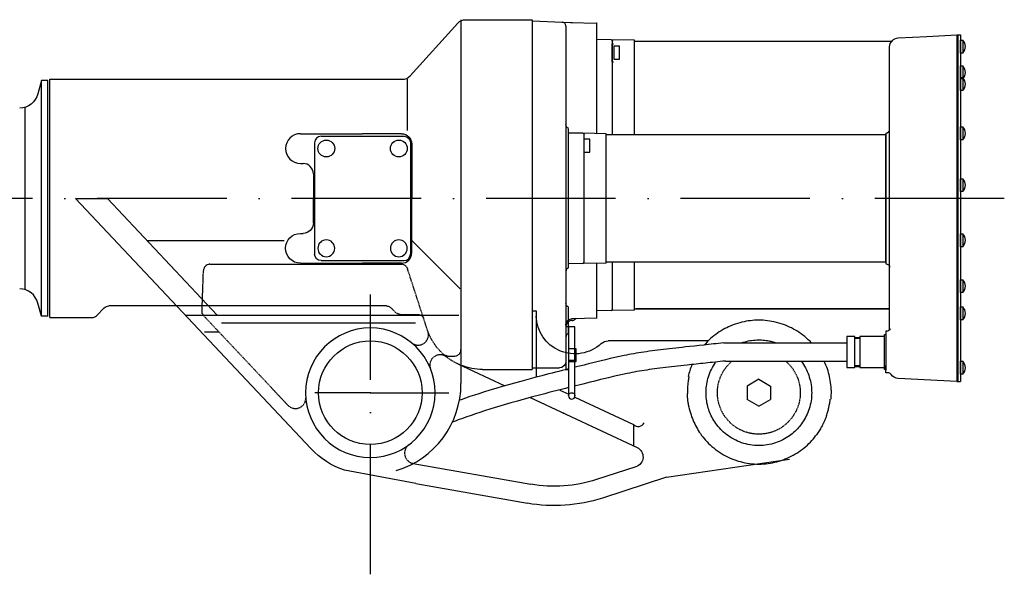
# Model space of a CAD drawing. Extents: x 1282 to 2790, y 1730 to 2176.
# Tile 2 of 2: x 2029 to 2790, y 1730 to 2158. Entities that reach past the tile are written whole.
import ezdxf

# ---------------------------------------------------------------- set-up
doc = ezdxf.new("R2010")
doc.units = 0
for name, pattern in [('DASHED', [0.75, 0.5, -0.25]), ('GEN7', [15, 10, -2.5, 0, -2.5]), ('PHANTOM', [2.5, 1.25, -0.25, 0.25, -0.25, 0.25, -0.25])]:
    doc.linetypes.add(name, pattern=pattern)
doc.layers.get('0').update_dxf_attribs({"linetype": 'CONTINUOUS'})
doc.layers.add('7', color=4, linetype='GEN7')

msp = doc.modelspace()

# ---------------------------------------------------------------- linework, layer by layer
at = {"linetype": 'CONTINUOUS'}
for p, q in [((2367.61, 2155.39), (2330.76, 2114.65)), ((2370, 2158.02), (2370, 1948.75)), ((2370, 2158.02), (2370, 1948.75)), ((2373.55, 2158.02), (2425, 2158.02)), ((2425, 2158.02), (2425, 1888.02)), ((2425, 2157.02), (2425, 1889.23)), ((2425.1, 2157.02), (2448.1, 2156.21)), ((2447.8, 2156.22), (2456.1, 2155.93)), ((2451, 2153.21), (2451, 2084.46)), ((2454.68, 2155.98), (2475, 2155.27)), ((2475, 2070.14), (2475, 2155.27)), ((2475.11, 2155.27), (2475, 2155.27)), ((2707.63, 2143.97), (2729.63, 2145.13)), ((2729.63, 2145.13), (2753, 2146.35)), ((2753, 2146.35), (2755.68, 2146.35)), ((2753, 2146.35), (2753, 2140.34)), ((2753.68, 2146.35), (2753.68, 1878.63)), ((2755.68, 2146.35), (2755.68, 1878.63)), ((2486.01, 2142.51), (2475, 2142.7)), ((2504, 2142.19), (2486.01, 2142.51)), ((2487, 2069.01), (2487, 2141.51)), ((2504, 2069.01), (2504, 2142.19)), ((2703.17, 2141.19), (2504, 2141.19)), ((2701, 2070.1), (2701, 2136.98)), ((2753, 2140.3), (2753, 1884.69)), ((2046, 2111.02), (2043.25, 2100.79)), ((2046, 1929.02), (2046, 2111.02)), ((2051, 2111.02), (2046, 2111.02)), ((2051, 1929.02), (2051, 2111.02)), ((2052.5, 2112.02), (2324.83, 2112.02)), ((2052.5, 1928.02), (2052.5, 2112.02)), ((2328.38, 2112.02), (2328.38, 2072.6)), ((2033.14, 2090.32), (2033.14, 1949.72)), ((2451, 2087.05), (2451, 1921.9)), ((2246, 2070.02), (2294, 2070.02)), ((2324, 2070.02), (2294, 2070.02)), ((2453, 1966.39), (2453, 2074.14)), ((2453, 1969.51), (2453, 2070.52)), ((2464.01, 2070.33), (2453, 2070.52)), ((2482, 2070.02), (2464.01, 2070.33)), ((2465, 1970.7), (2465, 2069.33)), ((2482, 1970.02), (2482, 2070.02)), ((2698, 2069.02), (2482, 2069.02)), ((2698, 2070.51), (2698, 1969.59)), ((2698, 2069.51), (2698, 1970.59)), ((2698, 1971.02), (2698, 2069.02)), ((2701, 1969.46), (2701, 2070.1)), ((2257, 2063.02), (2257, 1977.02)), ((2262, 2068.02), (2326, 2068.02)), ((2331, 2063.02), (2331, 1977.02)), ((2332, 2062.02), (2332, 2020.02)), ((2246, 2047), (2248, 2047)), ((2256, 2039), (2256, 2020.02)), ((2072.39, 2020.02), (2254.11, 1826.85)), ((2072.39, 2020.02), (2097.11, 2020.02)), ((2097.11, 2020.02), (2181.77, 1930.02)), ((2256, 2001.03), (2256, 2020.02)), ((2332, 1978.02), (2332, 2020.02)), ((2246, 1993.03), (2248, 1993.03)), ((2127.54, 1987.67), (2233.38, 1987.67)), ((2332, 1987.67), (2369.43, 1950.25)), ((2246, 1970.02), (2294, 1970.02)), ((2262, 1972.02), (2326, 1972.02)), ((2324, 1970.02), (2294, 1970.02)), ((2464.01, 1969.7), (2453, 1969.51)), ((2482, 1970.02), (2464.01, 1969.7)), ((2475, 1927.91), (2475, 1969.9)), ((2482, 1971.02), (2698, 1971.02)), ((2487, 1934.5), (2487, 1971.18)), ((2504, 1933.82), (2504, 1971.18)), ((2701, 1918.53), (2701, 1969.46)), ((2370, 1948.75), (2370, 1877.02)), ((2046, 1929.02), (2043.25, 1939.25)), ((2088.46, 1929.48), (2094.53, 1935.55)), ((2149.97, 1937.02), (2098.07, 1937.02)), ((2425, 1933.3), (2428, 1933.3)), ((2428, 1933.3), (2428, 1882.06)), ((2453, 1915.72), (2453, 1936.06)), ((2486.01, 1933.5), (2475, 1933.31)), ((2504, 1933.82), (2486.01, 1933.5)), ((2504, 1934.82), (2700.9, 1934.82)), ((2051, 1929.02), (2046, 1929.02)), ((2052.5, 1928.02), (2084.92, 1928.02)), ((2157.06, 1930.02), (2368.26, 1930.02)), ((2157.06, 1930.02), (2368.26, 1930.02)), ((2455.72, 1927.23), (2474.95, 1927.9)), ((2451, 1921.9), (2451, 1894.23)), ((2451, 1921.01), (2451, 1888.01)), ((2453, 1921.01), (2451, 1921.01)), ((2453, 1921.72), (2453, 1915.62)), ((2453, 1921.01), (2453, 1867.51)), ((2458, 1921.01), (2453, 1921.01)), ((2458, 1867.51), (2458, 1921.01)), ((2698.74, 1917.5), (2698, 1917.5)), ((2698, 1917.5), (2698, 1912.08)), ((2560.56, 1910.02), (2483.69, 1910.02)), ((2560.36, 1910.02), (2528.35, 1910.02)), ((2572.92, 1908.5), (2668, 1908.5)), ((2674, 1912.75), (2678, 1912.75)), ((2674, 1912.05), (2678, 1912.05)), ((2698, 1915.5), (2698, 1887.5)), ((2698, 1912.08), (2698, 1890.92)), ((2698, 1912.08), (2698, 1890.92)), ((2458, 1895.01), (2453, 1895.01)), ((2574.2, 1894.5), (2668, 1894.5)), ((2367.63, 1892.23), (2403.86, 1875.34)), ((2386.65, 1888.02), (2425, 1888.02)), ((2425, 1889.23), (2446, 1889.23)), ((2451, 1888.01), (2453, 1888.01)), ((2674, 1890.95), (2678, 1890.95)), ((2674, 1890.25), (2678, 1890.25)), ((2698, 1885.5), (2698, 1890.92)), ((2600, 1880.41), (2591, 1875.21)), ((2600, 1880.41), (2609, 1875.21)), ((2699.64, 1885.5), (2698, 1885.5)), ((2753, 1878.63), (2707.63, 1881.01)), ((2753, 1884.64), (2753, 1878.63)), ((2753, 1878.63), (2755.68, 1878.63)), ((2446.35, 1872.08), (2453.15, 1868.91)), ((2591, 1875.21), (2591, 1864.82)), ((2609, 1875.21), (2609, 1864.82)), ((2423.35, 1866.25), (2505.95, 1827.74)), ((2458.03, 1866.63), (2503.19, 1845.57)), ((2600, 1859.63), (2591, 1864.82)), ((2600, 1859.63), (2609, 1864.82)), ((2503.11, 1845.4), (2503.11, 1828.82)), ((2528.76, 1804.81), (2623.63, 1818.71)), ((2335, 1799.87), (2280, 1810.28, 0)), ((2333.02, 1815.45), (2423.89, 1799.43)), ((2505.04, 1812.88), (2474.57, 1802.98)), ((2528.76, 1804.81), (2479.2, 1788.71)), ((2335, 1799.87), (2421.28, 1784.66))]:
    msp.add_line(p, q, dxfattribs=at)
at = {"linetype": 'DASHED'}
for p, q in [((2486.5, 2139.49), (2488, 2139.49)), ((2486.5, 2139.49), (2486.5, 2125.49)), ((2486.5, 2125.49), (2488, 2125.49)), ((2176.12, 1969.22), (2323.94, 1969.22)), ((2170.03, 1932.98), (2171.13, 1964.39)), ((2343.85, 1919.11), (2328.69, 1965.76)), ((2312.42, 1937.02), (2144.6, 1937.02)), ((2319.53, 1931.98), (2315.96, 1935.55)), ((2171.38, 1929.38), (2236.32, 1860.36)), ((2185.15, 1923.99), (2334.84, 1923.99)), ((2323.07, 1930.52), (2336.51, 1930.52)), ((2171.84, 1917.03), (2183.16, 1917.03)), ((2359.81, 1898.36), (2365, 1898.36))]:
    msp.add_line(p, q, dxfattribs=at)
at = {"linetype": 'PHANTOM'}
msp.add_line((2474.95, 1927.9), (2475.15, 1927.91), dxfattribs=at)
at = {"linetype": 'DASHED'}
msp.add_lwpolyline([(2458, 1904.01), (2453, 1904.01), (2453, 1894.01), (2458, 1894.01)], dxfattribs=at)
at = {"linetype": 'CONTINUOUS'}
for points in [[(2492.5, 2127.49, 0), (2492.5, 2137.49, 0), (2488, 2137.49, 0), (2488, 2127.49, 0), (2492.5, 2127.49, 0)], [(2757.58, 2132.28, 0), (2755.68, 2132.28, 0), (2755.68, 2142.28, 0), (2757.58, 2142.28, 0), (2757.58, 2132.28, 0)], [(2757.58, 2112.28, 0), (2755.68, 2112.28, 0), (2755.68, 2122.28, 0), (2757.58, 2122.28, 0), (2757.58, 2112.28, 0)], [(2757.58, 2103.28, 0), (2755.68, 2103.28, 0), (2755.68, 2113.28, 0), (2757.58, 2113.28, 0), (2757.58, 2103.28, 0)], [(2757.58, 2065.28, 0), (2755.68, 2065.28, 0), (2755.68, 2075.28, 0), (2757.58, 2075.28, 0), (2757.58, 2065.28, 0)], [(2469.45, 2055.82, 0), (2469.45, 2065.82, 0), (2464.95, 2065.82, 0), (2464.95, 2055.82, 0), (2469.45, 2055.82, 0)], [(2757.58, 2025.28, 0), (2755.68, 2025.28, 0), (2755.68, 2035.28, 0), (2757.58, 2035.28, 0), (2757.58, 2025.28, 0)], [(2757.58, 1982.78, 0), (2755.68, 1982.78, 0), (2755.68, 1992.78, 0), (2757.58, 1992.78, 0), (2757.58, 1982.78, 0)], [(2757.58, 1947.28, 0), (2755.68, 1947.28, 0), (2755.68, 1957.28, 0), (2757.58, 1957.28, 0), (2757.58, 1947.28, 0)], [(2700.9, 1934.79, 0), (2505, 1934.79, 0)], [(2757.58, 1926.28, 0), (2755.68, 1926.28, 0), (2755.68, 1936.28, 0), (2757.58, 1936.28, 0), (2757.58, 1926.28, 0)], [(2640.77, 1908.41, 0), (2639.5, 1909.71, 0), (2638.2, 1910.97, 0), (2636.86, 1912.17, 0), (2635.49, 1913.33, 0), (2634.09, 1914.44, 0), (2632.66, 1915.5, 0), (2631.21, 1916.51, 0), (2629.74, 1917.47, 0), (2628.25, 1918.37, 0), (2626.74, 1919.22, 0), (2625.22, 1920.02, 0), (2623.68, 1920.76, 0), (2622.14, 1921.45, 0), (2620.6, 1922.09, 0), (2619.04, 1922.68, 0), (2617.25, 1923.29, 0), (2615.46, 1923.84, 0), (2613.68, 1924.32, 0), (2611.9, 1924.74, 0), (2610.14, 1925.09, 0), (2608.38, 1925.39, 0), (2606.65, 1925.62, 0), (2604.93, 1925.8, 0), (2603.23, 1925.92, 0), (2601.56, 1926, 0), (2599.91, 1926.02, 0), (2598.28, 1925.99, 0), (2596.69, 1925.92, 0), (2595.1, 1925.8, 0), (2593.49, 1925.64, 0), (2591.86, 1925.42, 0), (2590.22, 1925.16, 0), (2588.56, 1924.84, 0), (2586.88, 1924.46, 0), (2585.19, 1924.03, 0), (2583.5, 1923.53, 0), (2581.79, 1922.98, 0), (2580.09, 1922.36, 0), (2578.38, 1921.68, 0), (2576.67, 1920.93, 0), (2575.22, 1920.24, 0), (2573.77, 1919.5, 0), (2572.33, 1918.71, 0), (2570.9, 1917.86, 0), (2569.48, 1916.97, 0), (2568.08, 1916.03, 0), (2566.7, 1915.04, 0), (2565.34, 1914.01, 0), (2564, 1912.92, 0), (2562.69, 1911.78, 0), (2561.41, 1910.6, 0), (2560.16, 1909.37, 0), (2558.94, 1908.1, 0), (2557.75, 1906.78, 0)], [(2572.92, 1908.5, 0), (2570.91, 1908.29, 0), (2568.92, 1908.08, 0), (2566.96, 1907.88, 0), (2565.03, 1907.67, 0), (2563.12, 1907.46, 0), (2561.23, 1907.26, 0), (2557.51, 1906.86, 0), (2553.87, 1906.47, 0), (2550.29, 1906.09, 0), (2546.79, 1905.71, 0), (2543.35, 1905.34, 0), (2540.82, 1905.07, 0), (2538.32, 1904.8, 0), (2535.86, 1904.52, 0), (2533.44, 1904.25, 0), (2531.05, 1903.98, 0), (2528.71, 1903.71, 0), (2526.4, 1903.43, 0), (2524.12, 1903.15, 0), (2521.89, 1902.87, 0), (2519.69, 1902.59, 0), (2517.52, 1902.3, 0), (2515.39, 1902.01, 0), (2513.3, 1901.71, 0), (2511.24, 1901.41, 0), (2509.22, 1901.1, 0), (2507.23, 1900.78, 0), (2505.27, 1900.45, 0), (2503.35, 1900.12, 0), (2501.46, 1899.77, 0), (2499.59, 1899.42, 0), (2497.74, 1899.07, 0), (2495.92, 1898.7, 0), (2492.31, 1897.95, 0), (2488.76, 1897.16, 0), (2485.23, 1896.35, 0), (2481.7, 1895.52, 0), (2478.14, 1894.65, 0), (2474.95, 1893.86, 0), (2471.71, 1893.06, 0), (2468.4, 1892.23, 0), (2466.71, 1891.81, 0), (2465.01, 1891.38, 0), (2461.54, 1890.52, 0), (2458, 1889.64, 0)], [(2586.43, 1908.5, 0), (2587.77, 1908.95, 0), (2589.11, 1909.34, 0), (2590.45, 1909.69, 0), (2591.79, 1909.99, 0), (2593.12, 1910.24, 0), (2594.44, 1910.44, 0), (2595.75, 1910.6, 0), (2597.05, 1910.71, 0), (2598.34, 1910.79, 0), (2599.6, 1910.82, 0), (2600.85, 1910.81, 0), (2602.08, 1910.77, 0), (2603.29, 1910.69, 0), (2604.48, 1910.57, 0), (2605.65, 1910.43, 0), (2606.79, 1910.25, 0), (2607.62, 1910.1, 0), (2608.46, 1909.93, 0), (2609.3, 1909.75, 0), (2610.14, 1909.54, 0), (2610.99, 1909.31, 0), (2611.85, 1909.06, 0), (2612.71, 1908.79, 0), (2613.57, 1908.5, 0)], [(2668, 1889.5, 0), (2674, 1889.5, 0), (2674, 1913.5, 0), (2668, 1913.5, 0), (2668, 1889.5, 0)], [(2697, 1913.5, 0), (2678, 1913.5, 0), (2678, 1889.5, 0), (2697, 1889.5, 0), (2697, 1913.5, 0)], [(2697, 1915, 0), (2698, 1915, 0), (2698, 1888, 0), (2697, 1888, 0), (2697, 1915, 0)], [(2458, 1894.01, 0), (2459, 1894.01, 0), (2459, 1904.01, 0), (2458, 1904.01, 0)], [(2574.2, 1894.5, 0), (2572.18, 1894.29, 0), (2570.18, 1894.09, 0), (2568.2, 1893.88, 0), (2566.26, 1893.67, 0), (2564.33, 1893.47, 0), (2562.43, 1893.27, 0), (2560.56, 1893.07, 0), (2558.7, 1892.88, 0), (2556.87, 1892.68, 0), (2555.07, 1892.49, 0), (2553.29, 1892.31, 0), (2551.53, 1892.12, 0), (2549.79, 1891.94, 0), (2548.07, 1891.75, 0), (2546.37, 1891.57, 0), (2544.7, 1891.4, 0), (2542.18, 1891.12, 0), (2539.71, 1890.86, 0), (2537.28, 1890.59, 0), (2534.9, 1890.32, 0), (2532.57, 1890.06, 0), (2530.28, 1889.79, 0), (2528.03, 1889.53, 0), (2525.83, 1889.26, 0), (2523.66, 1888.99, 0), (2521.53, 1888.71, 0), (2519.45, 1888.43, 0), (2517.4, 1888.15, 0), (2515.39, 1887.87, 0), (2513.41, 1887.57, 0), (2511.46, 1887.27, 0), (2509.56, 1886.97, 0), (2507.6, 1886.64, 0), (2505.67, 1886.3, 0), (2503.77, 1885.96, 0), (2501.9, 1885.61, 0), (2500.06, 1885.24, 0), (2498.23, 1884.88, 0), (2494.61, 1884.11, 0), (2491.04, 1883.32, 0), (2487.48, 1882.5, 0), (2483.91, 1881.65, 0), (2480.31, 1880.77, 0), (2477.71, 1880.12, 0), (2475.08, 1879.47, 0), (2472.4, 1878.8, 0), (2469.66, 1878.11, 0), (2466.86, 1877.42, 0), (2464.01, 1876.71, 0), (2461.11, 1875.98, 0), (2458.16, 1875.25, 0), (2458, 1875.21, 0)], [(2632.76, 1894.33, 0), (2633.64, 1893.1, 0), (2634.48, 1891.83, 0), (2635.28, 1890.52, 0), (2636.02, 1889.17, 0), (2636.72, 1887.8, 0), (2637.37, 1886.4, 0), (2637.96, 1884.97, 0), (2638.5, 1883.53, 0), (2638.98, 1882.06, 0), (2639.41, 1880.58, 0), (2639.78, 1879.08, 0), (2640.09, 1877.58, 0), (2640.35, 1876.07, 0), (2640.55, 1874.56, 0), (2640.69, 1873.05, 0), (2640.77, 1871.54, 0), (2640.8, 1870.04, 0), (2640.77, 1868.55, 0), (2640.69, 1867.07, 0), (2640.54, 1865.43, 0), (2640.33, 1863.82, 0), (2640.05, 1862.24, 0), (2639.72, 1860.68, 0), (2639.33, 1859.16, 0), (2638.89, 1857.67, 0), (2638.39, 1856.22, 0), (2637.86, 1854.8, 0), (2637.28, 1853.43, 0), (2636.65, 1852.1, 0), (2636, 1850.81, 0), (2635.3, 1849.56, 0), (2634.58, 1848.36, 0), (2633.83, 1847.21, 0), (2633.05, 1846.1, 0), (2632.26, 1845.03, 0), (2631.44, 1844.01, 0), (2630.61, 1843.05, 0), (2629.74, 1842.09, 0), (2628.82, 1841.14, 0), (2627.86, 1840.21, 0), (2626.85, 1839.3, 0), (2625.79, 1838.4, 0), (2624.69, 1837.53, 0), (2623.54, 1836.69, 0), (2622.34, 1835.87, 0), (2621.09, 1835.09, 0), (2619.81, 1834.35, 0), (2618.47, 1833.64, 0), (2617.1, 1832.97, 0), (2615.69, 1832.35, 0), (2614.23, 1831.78, 0), (2612.74, 1831.26, 0), (2611.22, 1830.79, 0), (2609.67, 1830.38, 0), (2608.09, 1830.02, 0), (2606.48, 1829.73, 0), (2604.85, 1829.5, 0), (2603.21, 1829.34, 0), (2601.55, 1829.24, 0), (2599.88, 1829.21, 0), (2598.21, 1829.25, 0), (2596.53, 1829.36, 0), (2594.86, 1829.54, 0), (2593.2, 1829.78, 0), (2591.55, 1830.1, 0), (2589.91, 1830.48, 0), (2588.29, 1830.93, 0), (2586.7, 1831.44, 0), (2585.13, 1832.02, 0), (2583.6, 1832.65, 0), (2582.1, 1833.35, 0), (2580.64, 1834.1, 0), (2579.22, 1834.9, 0), (2577.84, 1835.75, 0), (2576.51, 1836.65, 0), (2575.22, 1837.6, 0), (2573.99, 1838.58, 0), (2572.8, 1839.6, 0), (2571.67, 1840.65, 0), (2570.59, 1841.73, 0), (2569.57, 1842.83, 0), (2568.59, 1843.96, 0), (2567.68, 1845.11, 0), (2566.81, 1846.27, 0), (2566, 1847.45, 0), (2565.25, 1848.63, 0), (2564.54, 1849.82, 0), (2563.89, 1851.02, 0), (2563.28, 1852.21, 0), (2562.72, 1853.41, 0), (2562.22, 1854.6, 0), (2561.75, 1855.79, 0), (2561.33, 1856.99, 0), (2560.93, 1858.23, 0), (2560.57, 1859.5, 0), (2560.25, 1860.8, 0), (2559.96, 1862.14, 0), (2559.72, 1863.51, 0), (2559.51, 1864.9, 0), (2559.36, 1866.32, 0), (2559.25, 1867.77, 0), (2559.2, 1869.24, 0), (2559.2, 1870.74, 0), (2559.25, 1872.25, 0), (2559.37, 1873.78, 0), (2559.52, 1875.2, 0), (2559.73, 1876.64, 0), (2560, 1878.08, 0), (2560.32, 1879.53, 0), (2560.69, 1880.97, 0), (2561.12, 1882.42, 0), (2561.61, 1883.85, 0), (2562.15, 1885.27, 0), (2562.75, 1886.69, 0), (2563.41, 1888.08, 0), (2564.12, 1889.46, 0), (2564.89, 1890.81, 0), (2565.71, 1892.13, 0), (2566.58, 1893.43, 0)], [(2655.77, 1864.97, 0), (2655.89, 1866.53, 0), (2655.96, 1868.11, 0), (2656, 1869.7, 0), (2655.98, 1871.31, 0), (2655.92, 1872.92, 0), (2655.81, 1874.55, 0), (2655.65, 1876.19, 0), (2655.45, 1877.83, 0), (2655.19, 1879.48, 0), (2654.92, 1880.96, 0), (2654.6, 1882.45, 0), (2654.24, 1883.93, 0), (2653.84, 1885.41, 0), (2653.4, 1886.88, 0), (2652.91, 1888.35, 0), (2652.38, 1889.81, 0), (2651.81, 1891.25, 0), (2651.2, 1892.69, 0), (2650.55, 1894.11, 0)], [(2757.58, 1884.28, 0), (2755.68, 1884.28, 0), (2755.68, 1894.28, 0), (2757.58, 1894.28, 0), (2757.58, 1884.28, 0)], [(2453, 1888.39, 0), (2450.53, 1887.77, 0), (2448.04, 1887.14, 0), (2445.53, 1886.51, 0), (2442.99, 1885.86, 0), (2440.38, 1885.2, 0), (2437.75, 1884.52, 0), (2435.11, 1883.84, 0), (2432.44, 1883.15, 0), (2427.06, 1881.74, 0), (2421.63, 1880.29, 0), (2416.16, 1878.8, 0), (2411.38, 1877.48, 0), (2406.58, 1876.12, 0), (2401.77, 1874.74, 0), (2396.98, 1873.32, 0), (2392.2, 1871.88, 0), (2387.44, 1870.41, 0), (2383.9, 1869.28, 0), (2380.39, 1868.15, 0), (2376.89, 1866.99, 0), (2373.43, 1865.82, 0), (2370.01, 1864.63, 0), (2368.81, 1864.21, 0)], [(2548.36, 1891.69, 0), (2547.91, 1890.58, 0), (2547.48, 1889.46, 0), (2547.08, 1888.33, 0), (2546.7, 1887.2, 0), (2546.34, 1886.06, 0), (2546.02, 1884.92, 0), (2545.71, 1883.77, 0), (2545.43, 1882.62, 0)], [(2546.01, 1882.45, 0), (2546.01, 1882.41, 0), (2546, 1882.32, 0), (2545.97, 1882.17, 0), (2545.94, 1881.99, 0), (2545.87, 1881.62, 0), (2545.8, 1881.21, 0), (2545.65, 1880.32, 0), (2545.5, 1879.39, 0), (2545.38, 1878.58, 0), (2545.27, 1877.76, 0), (2545.18, 1876.93, 0), (2545.09, 1876.08, 0), (2545.01, 1875.21, 0), (2544.95, 1874.33, 0), (2544.9, 1873.5, 0), (2544.87, 1872.67, 0), (2544.84, 1871.97, 0), (2544.83, 1871.26, 0), (2544.83, 1870.55, 0), (2544.83, 1870.01, 0), (2544.84, 1869.47, 0)], [(2453, 1873.95, 0), (2450.81, 1873.4, 0), (2448.6, 1872.85, 0), (2444.14, 1871.71, 0), (2441.04, 1870.91, 0), (2437.9, 1870.11, 0), (2434.75, 1869.29, 0), (2431.57, 1868.45, 0), (2425.18, 1866.75, 0), (2418.73, 1864.99, 0), (2413.6, 1863.56, 0), (2408.46, 1862.1, 0), (2403.33, 1860.61, 0), (2398.22, 1859.08, 0), (2393.15, 1857.53, 0), (2388.12, 1855.94, 0), (2384.65, 1854.82, 0), (2381.22, 1853.68, 0), (2377.82, 1852.52, 0), (2374.46, 1851.35, 0), (2371.13, 1850.17, 0), (2367.85, 1848.97, 0), (2366.35, 1848.41, 0), (2364.85, 1847.84, 0), (2363.36, 1847.28, 0)], [(2545.98, 1859.22, 0), (2545.9, 1859.61, 0), (2545.83, 1859.98, 0), (2545.7, 1860.71, 0), (2545.57, 1861.45, 0), (2545.45, 1862.23, 0), (2545.34, 1863, 0), (2545.26, 1863.62, 0), (2545.18, 1864.24, 0), (2545.12, 1864.86, 0), (2545.05, 1865.49, 0), (2545, 1866.12, 0), (2544.95, 1866.75, 0), (2544.91, 1867.38, 0), (2544.88, 1868.01, 0), (2544.86, 1868.65, 0), (2544.85, 1869.05, 0), (2544.84, 1869.47, 0)], [(2652.23, 1852.3, 0), (2652.5, 1853.08, 0), (2652.76, 1853.87, 0), (2653, 1854.66, 0), (2653.23, 1855.45, 0), (2653.45, 1856.23, 0), (2653.66, 1857.02, 0), (2653.85, 1857.76, 0), (2654.02, 1858.51, 0), (2654.16, 1859.11, 0), (2654.28, 1859.71, 0), (2654.4, 1860.3, 0), (2654.56, 1861.15, 0), (2654.71, 1861.99, 0), (2654.8, 1862.53, 0), (2654.88, 1863.06, 0), (2654.95, 1863.57, 0), (2655.02, 1864.06, 0), (2655.08, 1864.5, 0), (2655.11, 1864.69, 0), (2655.14, 1864.85, 0), (2655.16, 1864.95, 0), (2655.17, 1864.99, 0)], [(2545.98, 1859.22, 0), (2546.32, 1857.62, 0), (2546.71, 1856.05, 0), (2547.14, 1854.5, 0), (2547.61, 1852.99, 0), (2548.11, 1851.51, 0), (2548.65, 1850.06, 0), (2549.23, 1848.64, 0), (2549.83, 1847.26, 0), (2550.47, 1845.91, 0), (2551.13, 1844.6, 0), (2551.81, 1843.32, 0), (2552.52, 1842.08, 0), (2553.25, 1840.87, 0), (2554, 1839.7, 0)], [(2652.23, 1852.3, 0), (2652.05, 1851.78, 0), (2651.87, 1851.29, 0), (2651.67, 1850.74, 0), (2651.45, 1850.18, 0), (2651.23, 1849.63, 0), (2650.98, 1849.03, 0), (2650.72, 1848.43, 0), (2650.46, 1847.84, 0), (2650.19, 1847.25, 0), (2649.91, 1846.66, 0), (2649.62, 1846.07, 0), (2649.45, 1845.72, 0), (2649.25, 1845.34, 0), (2649.05, 1844.94, 0), (2648.85, 1844.56, 0), (2648.44, 1843.79, 0), (2648.2, 1843.36, 0), (2647.95, 1842.91, 0)], [(2647.95, 1842.91, 0), (2647.5, 1842.13, 0), (2647.03, 1841.35, 0), (2646.55, 1840.57, 0), (2646.05, 1839.79, 0), (2645.53, 1839.01, 0), (2644.99, 1838.24, 0), (2644.43, 1837.47, 0), (2643.86, 1836.7, 0)], [(2554, 1839.7, 0), (2554.88, 1838.42, 0), (2555.8, 1837.13, 0), (2556.78, 1835.86, 0), (2557.81, 1834.59, 0), (2558.89, 1833.34, 0), (2560.03, 1832.11, 0), (2561.22, 1830.89, 0), (2562.47, 1829.69, 0), (2563.77, 1828.52, 0), (2565.13, 1827.37, 0), (2566.54, 1826.26, 0), (2568, 1825.18, 0), (2569.52, 1824.13, 0), (2571.09, 1823.13, 0), (2572.7, 1822.17, 0), (2574.37, 1821.26, 0), (2575.89, 1820.49, 0), (2577.45, 1819.76, 0), (2579.04, 1819.07, 0), (2580.67, 1818.44, 0), (2582.32, 1817.84, 0), (2584.01, 1817.3, 0), (2585.71, 1816.82, 0), (2587.45, 1816.38, 0), (2589.2, 1816, 0), (2590.98, 1815.68, 0), (2592.77, 1815.41, 0), (2594.57, 1815.2, 0), (2596.39, 1815.05, 0), (2598.21, 1814.96, 0), (2600.04, 1814.93, 0), (2601.87, 1814.96, 0), (2603.69, 1815.06, 0), (2605.52, 1815.21, 0)], [(2605.52, 1815.21, 0), (2607.23, 1815.41, 0), (2608.94, 1815.66, 0), (2610.63, 1815.97, 0), (2612.31, 1816.33, 0), (2613.98, 1816.74, 0), (2615.62, 1817.2, 0), (2617.25, 1817.7, 0), (2618.85, 1818.26, 0), (2620.43, 1818.86, 0), (2621.98, 1819.51, 0), (2623.5, 1820.2, 0), (2624.99, 1820.93, 0), (2626.45, 1821.7, 0), (2627.88, 1822.51, 0), (2629.37, 1823.42, 0), (2630.83, 1824.37, 0), (2632.24, 1825.36, 0), (2633.61, 1826.38, 0), (2634.94, 1827.43, 0), (2636.22, 1828.51, 0), (2637.45, 1829.62, 0), (2638.63, 1830.76, 0), (2639.77, 1831.91, 0), (2640.87, 1833.08, 0), (2641.91, 1834.28, 0), (2642.91, 1835.48, 0), (2643.86, 1836.7, 0)]]:
    msp.add_polyline3d(points, dxfattribs=at)
for centre, radius in [((2266, 2058.52, 0), 6.5), ((2322, 2058.52, 0), 6.5), ((2300, 1870.02, 0), 40)]:
    msp.add_circle(centre, radius, dxfattribs=at)
at = {"linetype": 'CONTINUOUS', "extrusion": (0, 0, -1)}
for centre, radius in [((-2266, 1981.52, 0), 6.5), ((-2322, 1981.52, 0), 6.5), ((-2300, 1870.02, 0), 50)]:
    msp.add_circle(centre, radius, dxfattribs=at)
at = {"linetype": 'CONTINUOUS', "extrusion": (1.11372e-16, -2.50955e-16, -1)}
msp.add_arc((-2373.55, 2150.02, 0), 8, 42.1376, 90, dxfattribs=at)
at = {"linetype": 'CONTINUOUS'}
for centre, radius, start, end in [((2448, 2153.21, 0), 3, 0, 88), ((2751.95, 2137.28, 0), 7.53, 318.386, 41.6136), ((2751.95, 2117.28, 0), 7.53, 318.386, 41.6136), ((2324.83, 2120.02, 0), 8, 270, 317.862), ((2751.95, 2108.28, 0), 7.53, 318.386, 41.6136), ((2246, 2058.51, 0), 11.51, 90, 270), ((2698, 2073.51, 0), 3, 270, 0), ((2751.95, 2070.28, 0), 7.53, 318.386, 41.6136), ((2262, 2063.02, 0), 5, 90, 180), ((2248, 2039, 0), 8, 0, 90), ((2751.95, 2030.28, 0), 7.53, 318.386, 41.6136), ((2751.95, 1987.78, 0), 7.53, 318.386, 41.6136), ((2324, 1978.02, 0), 8, 270, 0), ((2326, 1977.02, 0), 5, 270, 0), ((2464, 1970.7, 0), 1, 271, 0), ((2454, 1963.56, 0), 3, 109.138, 180), ((2751.95, 1952.28, 0), 7.53, 318.386, 41.6136), ((2028.77, 1935.37, 0), 15, 15, 88.2396), ((2486, 1934.5, 0), 1, 271, 0), ((2751.95, 1931.28, 0), 7.53, 318.386, 41.6136), ((2084.92, 1933.02, 0), 5, 270, 315), ((2456, 1920.73, 0), 5, 90, 126.87), ((2454, 1912.89, 0), 3, 109.471, 180), ((2751.95, 1889.28, 0), 7.53, 318.386, 41.6136), ((2699.64, 1882.5, 0), 3, 33.3443, 90), ((2300, 1877.02, 0), 70, 286.602, 0.00001), ((2455.5, 1867.51, 0), 2.5, 180, 0), ((2506.83, 1849.01, 0), 5, 223.386, 334.779)]:
    msp.add_arc(centre, radius, start, end, dxfattribs=at)
at = {"linetype": 'CONTINUOUS', "extrusion": (-1.89473e-17, -1.86203e-17, -1)}
msp.add_arc((-2486, 2141.51, 0), 1, 91, 180, dxfattribs=at)
at = {"linetype": 'CONTINUOUS', "extrusion": (5.40001e-16, -5.12441e-16, -1)}
msp.add_arc((-2708, 2136.98, 0), 7, 0, 87, dxfattribs=at)
at = {"linetype": 'CONTINUOUS', "extrusion": (1.80502e-16, -2.27899e-16, -1)}
msp.add_arc((-2028.77, 2104.67, 0), 15, 195, 268.24, dxfattribs=at)
at = {"linetype": 'CONTINUOUS', "extrusion": (1.11046e-15, 7.81798e-16, -1)}
msp.add_arc((-2454, 2076.98, 0), 3, 289.707, 0, dxfattribs=at)
at = {"linetype": 'CONTINUOUS', "extrusion": (3.47937e-16, 3.47938e-16, -1)}
msp.add_arc((-2324, 2062.02, 0), 8, 90, 180, dxfattribs=at)
at = {"linetype": 'CONTINUOUS', "extrusion": (1.85943e-15, 1.82726e-15, -1)}
msp.add_arc((-2464, 2069.33, 0), 1, 91, 180, dxfattribs=at)
at = {"linetype": 'CONTINUOUS', "extrusion": (5.62589e-16, 5.62589e-16, -1)}
msp.add_arc((-2326, 2063.02, 0), 5, 90, 180, dxfattribs=at)
at = {"linetype": 'CONTINUOUS', "extrusion": (-3.87096e-16, 3.87096e-16, -1)}
msp.add_arc((-2248, 2001.03, 0), 8, 180, 270, dxfattribs=at)
at = {"linetype": 'CONTINUOUS', "extrusion": (-5.82505e-17, -8.73763e-17, -1)}
msp.add_arc((-2246, 1981.53, 0), 11.51, 270, 90, dxfattribs=at)
at = {"linetype": 'CONTINUOUS', "extrusion": (-5.73382e-16, -5.73383e-16, -1)}
msp.add_arc((-2262, 1977.02, 0), 5, 270, 0, dxfattribs=at)
at = {"linetype": 'DASHED'}
for centre, radius, start, end in [((2176.12, 1964.22, 0), 5, 90, 178), ((2456, 1920.73, 0), 5, 126.87, 180), ((2336.89, 1914.77, 0), 8, 230.5, 20.1365), ((2365, 1903.36, 0), 5, 270, 0), ((2353.95, 1891.31, 0), 8, 51.9008, 201.537), ((2242.15, 1865.84, 0), 8, 223.25, 4.13368), ((2334.41, 1823.33, 0), 8, 126.397, 260)]:
    msp.add_arc(centre, radius, start, end, dxfattribs=at)
at = {"linetype": 'DASHED', "extrusion": (1.35246e-16, 1.86151e-16, -1)}
msp.add_arc((-2323.94, 1964.22, 0), 5, 90, 162, dxfattribs=at)
at = {"linetype": 'CONTINUOUS', "extrusion": (9.55638e-16, 9.55638e-16, -1)}
msp.add_arc((-2698, 1966.59, 0), 3, 90, 180, dxfattribs=at)
at = {"linetype": 'CONTINUOUS', "extrusion": (1.27822e-15, 8.99904e-16, -1)}
msp.add_arc((-2454, 1938.89, 0), 3, 289.707, 0, dxfattribs=at)
at = {"linetype": 'CONTINUOUS', "extrusion": (-2.55732e-16, 6.17393e-16, -1)}
msp.add_arc((-2098.07, 1932.02, 0), 5, 45, 90, dxfattribs=at)
at = {"linetype": 'DASHED', "extrusion": (9.7181e-16, 3.65767e-16, -1)}
msp.add_arc((-2175.03, 1932.81, 0), 5, 316.75, 2, dxfattribs=at)
at = {"linetype": 'DASHED', "extrusion": (-3.27205e-16, -1.04937e-14, -1)}
msp.add_arc((-2312.43, 1932.02, 0), 5, 90, 135, dxfattribs=at)
at = {"linetype": 'DASHED', "extrusion": (-1.82853e-15, -4.41445e-15, -1)}
msp.add_arc((-2323.07, 1935.52, 0), 5, 270, 315, dxfattribs=at)
at = {"linetype": 'DASHED', "extrusion": (-1.79343e-16, -2.46842e-16, -1)}
msp.add_arc((-2336.51, 1925.52, 0), 5, 90.0001, 162, dxfattribs=at)
at = {"linetype": 'CONTINUOUS', "extrusion": (-8.37865e-17, 2.38323e-16, -1)}
msp.add_arc((-2458, 1930.02, 0), 30, 227.463, 358.244, dxfattribs=at)
at = {"linetype": 'DASHED', "extrusion": (9.09814e-15, -1.02686e-15, -1)}
msp.add_arc((-2455.98, 1922.24, 0), 5, 0, 53.3396, dxfattribs=at)
at = {"linetype": 'CONTINUOUS', "extrusion": (1.44778e-15, -4.01473e-15, -1)}
msp.add_arc((-2455.98, 1922.24, 0), 5, 53.3396, 87, dxfattribs=at)
at = {"linetype": 'CONTINUOUS', "extrusion": (6.38588e-15, -1.85999e-15, -1)}
msp.add_arc((-2456, 1928.73, 0), 3, 203.565, 270, dxfattribs=at)
at = {"linetype": 'DASHED', "extrusion": (2.02881e-16, 1.91039e-16, -1)}
msp.add_arc((-2386.65, 1933.02, 0), 45, 291.443, 342, dxfattribs=at)
at = {"linetype": 'CONTINUOUS', "extrusion": (-9.05972e-15, 5.86895e-15, -1)}
msp.add_arc((-2698.74, 1920.5, 0), 3, 202.207, 270, dxfattribs=at)
at = {"linetype": 'CONTINUOUS', "extrusion": (1.14946e-15, -2.95302e-15, -1)}
msp.add_arc((-2483.69, 1902.02, 0), 8, 47.4631, 90, dxfattribs=at)
at = {"linetype": 'DASHED', "extrusion": (1.63509e-15, 4.24383e-15, -1)}
msp.add_arc((-2359.81, 1903.36, 0), 5, 270, 312.142, dxfattribs=at)
at = {"linetype": 'CONTINUOUS', "extrusion": (5.7927e-16, -5.79271e-16, -1)}
msp.add_arc((-2446, 1894.23, 0), 5, 180, 270, dxfattribs=at)
at = {"linetype": 'DASHED', "extrusion": (0, 0, -1)}
msp.add_arc((-2600, 1870.02, 0), 32, 130.09301, 49.90699, dxfattribs=at)
at = {"linetype": 'CONTINUOUS', "extrusion": (-2.85806e-17, -4.71307e-15, -1)}
msp.add_arc((-2386.65, 1933.02, 0), 45, 270, 291.443, dxfattribs=at)
at = {"linetype": 'CONTINUOUS', "extrusion": (9.10214e-16, 6.10937e-15, -1)}
msp.add_arc((-2708, 1888, 0), 7, 273, 326.656, dxfattribs=at)
at = {"linetype": 'DASHED', "extrusion": (-1.1134e-15, 7.42269e-16, -1)}
msp.add_arc((-2455.5, 1867.51, 0), 2.5, 0, 180, dxfattribs=at)
at = {"linetype": 'CONTINUOUS', "extrusion": (-1.43229e-17, -2.23719e-17, -1)}
msp.add_arc((-2300, 1870.02, 0), 63, 288.509, 316.75, dxfattribs=at)
at = {"linetype": 'CONTINUOUS', "extrusion": (-5.7446e-17, -4.92128e-17, -1)}
msp.add_arc((-2502.57, 1820.49, 0), 8, 115, 252, dxfattribs=at)
at = {"linetype": 'CONTINUOUS', "extrusion": (1.35081e-17, -1.93165e-16, -1)}
msp.add_arc((-2442.12, 1902.84, 0), 105, 252, 280, dxfattribs=at)
at = {"linetype": 'CONTINUOUS', "extrusion": (-2.17555e-17, 3.11108e-16, -1)}
msp.add_arc((-2442.12, 1902.84, 0), 120, 252, 280, dxfattribs=at)
at = {"linetype": 'CONTINUOUS'}
for p in [(2456, 1925.73), (2300, 1870.02, 0), (2449.22, 1854.3)]:
    msp.add_point(p, dxfattribs=at)
at = {"layer": '7', "ltscale": 10}
for p, q in [((2789.54, 2020, 0), (1281.64, 2020, 0)), ((2300, 1729.84, 0), (2300, 1945.93, 0))]:
    msp.add_line(p, q, dxfattribs=at)
at = {"layer": '7', "linetype": 'CONTINUOUS'}
for q in [(2257.08, 1870.02, 0), (2360.61, 1870.02, 0)]:
    msp.add_line((2300, 1870.02, 0), q, dxfattribs=at)

doc.saveas('drawing.dxf')
